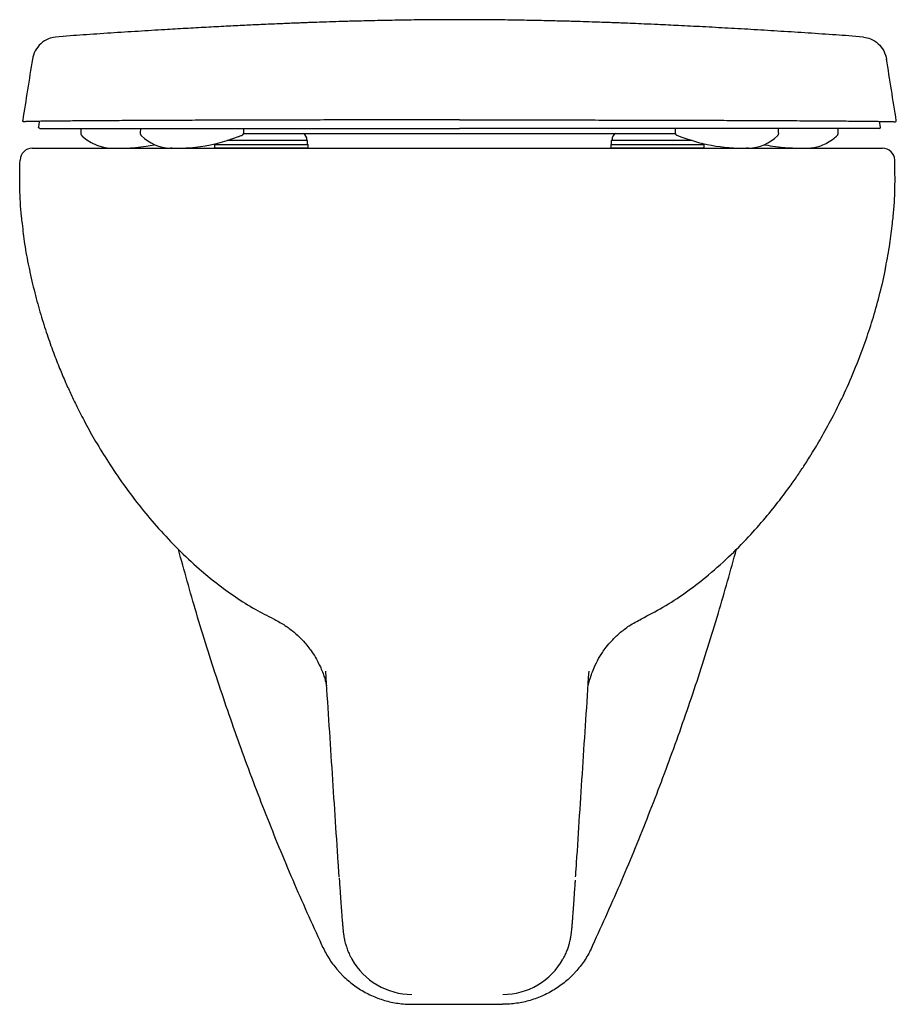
# Model space of a CAD drawing. Header units: millimetres. Extents: x 4992.051 to 4992.408, y 2648.866 to 2649.266.
import ezdxf

# ---------------------------------------------------------------- set-up
doc = ezdxf.new("R2010")
doc.units = ezdxf.units.MM
doc.layers.add('SANINDUSA', color=3, linetype='Continuous')

msp = doc.modelspace()

# ---------------------------------------------------------------- linework, layer by layer
at = {"layer": 'SANINDUSA'}
for p, q in [((4992.059237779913, 2649.224490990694), (4992.058890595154, 2649.222106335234)), ((4992.401100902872, 2649.222107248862), (4992.400723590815, 2649.224491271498)), ((4992.0760509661, 2649.221558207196), (4992.0760509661, 2649.219818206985)), ((4992.100303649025, 2649.221558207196), (4992.100259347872, 2649.219734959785)), ((4992.142227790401, 2649.219609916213), (4992.317742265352, 2649.219604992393)), ((4992.142297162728, 2649.219818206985), (4992.142297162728, 2649.221558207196)), ((4992.317682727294, 2649.221558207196), (4992.317682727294, 2649.219818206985)), ((4992.359676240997, 2649.219818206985), (4992.359676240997, 2649.221558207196)), ((4992.38388951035, 2649.219744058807), (4992.383904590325, 2649.219744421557)), ((4992.383928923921, 2649.219818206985), (4992.383928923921, 2649.221558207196)), ((4992.168289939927, 2649.216657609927), (4992.135559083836, 2649.216657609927)), ((4992.141332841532, 2649.218705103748), (4992.141587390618, 2649.218803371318)), ((4992.167989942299, 2649.216657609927), (4992.167989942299, 2649.217057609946)), ((4992.168289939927, 2649.215057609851), (4992.168289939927, 2649.216657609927)), ((4992.291689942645, 2649.216657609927), (4992.291689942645, 2649.215057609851)), ((4992.324567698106, 2649.216657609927), (4992.291689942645, 2649.216657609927)), ((4992.291989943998, 2649.217057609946), (4992.291989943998, 2649.216657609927)), ((4992.318358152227, 2649.2188164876), (4992.31864243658, 2649.218706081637)), ((4992.329289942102, 2649.215057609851), (4992.329289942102, 2649.215413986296)), ((4992.383348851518, 2649.218574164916), (4992.383367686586, 2649.218574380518)), ((4992.056385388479, 2649.213557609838), (4992.40191637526, 2649.213557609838)), ((4992.088435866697, 2649.213576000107), (4992.089535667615, 2649.213558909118)), ((4992.130489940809, 2649.215057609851), (4992.168489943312, 2649.215057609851)), ((4992.130489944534, 2649.215057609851), (4992.130489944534, 2649.213557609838)), ((4992.168489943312, 2649.213557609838), (4992.130489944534, 2649.213557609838)), ((4992.130689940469, 2649.215340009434), (4992.130689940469, 2649.215057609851)), ((4992.152798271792, 2649.213557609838), (4992.152556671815, 2649.213557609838)), ((4992.159228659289, 2649.213557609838), (4992.159077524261, 2649.213557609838)), ((4992.168489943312, 2649.213557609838), (4992.168489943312, 2649.215057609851)), ((4992.291489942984, 2649.215057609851), (4992.329489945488, 2649.215057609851)), ((4992.29148994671, 2649.215057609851), (4992.29148994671, 2649.213557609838)), ((4992.329489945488, 2649.213557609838), (4992.29148994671, 2649.213557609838)), ((4992.329489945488, 2649.213557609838), (4992.329489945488, 2649.215057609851)), ((4992.210783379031, 2648.865557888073), (4992.247518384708, 2648.865557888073))]:
    msp.add_line(p, q, dxfattribs=at)
at = {"layer": 'SANINDUSA', "flags": 128}
for points in [[(4992.076572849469, 2649.218621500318), (4992.076662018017, 2649.218546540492), (4992.076673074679, 2649.218537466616), (4992.076678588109, 2649.218532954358), (4992.076681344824, 2649.218530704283), (4992.076681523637, 2649.218530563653), (4992.076681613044, 2649.218530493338), (4992.076681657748, 2649.218530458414), (4992.076681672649, 2649.218530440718), (4992.076681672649, 2649.218530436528), (4992.07668168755, 2649.21853043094), (4992.078533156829, 2649.217003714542), (4992.080365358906, 2649.215828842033), (4992.082918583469, 2649.214656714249), (4992.085307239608, 2649.213973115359), (4992.08746069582, 2649.213648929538), (4992.087709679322, 2649.213627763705), (4992.087832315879, 2649.213618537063), (4992.08789315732, 2649.213614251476), (4992.087900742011, 2649.213613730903), (4992.08790086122, 2649.213613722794), (4992.087900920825, 2649.213613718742), (4992.087900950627, 2649.213613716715), (4992.087900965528, 2649.213613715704), (4992.087900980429, 2649.213613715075), (4992.087900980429, 2649.213613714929), (4992.087900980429, 2649.213613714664), (4992.087944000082, 2649.213610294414), (4992.087976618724, 2649.21360768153), (4992.088011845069, 2649.213604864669), (4992.088064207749, 2649.213600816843), (4992.08813454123, 2649.213595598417), (4992.088221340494, 2649.213589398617), (4992.08842019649, 2649.213576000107)], [(4992.113289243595, 2649.213566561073), (4992.113712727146, 2649.213559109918), (4992.114043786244, 2649.213558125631), (4992.114103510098, 2649.213558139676), (4992.11412946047, 2649.213558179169), (4992.114141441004, 2649.213558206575), (4992.11414216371, 2649.213558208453), (4992.114142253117, 2649.213558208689), (4992.114142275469, 2649.213558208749), (4992.11414228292, 2649.213558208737), (4992.114389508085, 2649.213557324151), (4992.115240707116, 2649.213559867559), (4992.115755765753, 2649.213565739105), (4992.116948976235, 2649.213592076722), (4992.117942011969, 2649.213626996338), (4992.118752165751, 2649.213664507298), (4992.119402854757, 2649.213700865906), (4992.12167990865, 2649.213873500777), (4992.124804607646, 2649.214232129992), (4992.126670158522, 2649.214517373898), (4992.128873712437, 2649.214925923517), (4992.131838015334, 2649.215601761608), (4992.13558957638, 2649.216666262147), (4992.140182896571, 2649.21826865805), (4992.140501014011, 2649.218390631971), (4992.140581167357, 2649.218421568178), (4992.140621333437, 2649.21843710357), (4992.140626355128, 2649.218439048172), (4992.140628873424, 2649.218440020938), (4992.140628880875, 2649.218440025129), (4992.140628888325, 2649.218440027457), (4992.140922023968, 2649.218546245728), (4992.141332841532, 2649.218705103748)], [(4992.089535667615, 2649.213558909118), (4992.089573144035, 2649.213558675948), (4992.089792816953, 2649.213558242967), (4992.08988119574, 2649.213558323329), (4992.089919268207, 2649.213558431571), (4992.089936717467, 2649.213558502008), (4992.089945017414, 2649.213558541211), (4992.089945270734, 2649.213558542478), (4992.089945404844, 2649.213558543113), (4992.089945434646, 2649.213558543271), (4992.089945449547, 2649.213558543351), (4992.089945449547, 2649.213558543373), (4992.089945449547, 2649.213558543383), (4992.089945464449, 2649.213558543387), (4992.089945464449, 2649.213558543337), (4992.090091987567, 2649.213557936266), (4992.091038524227, 2649.213560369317), (4992.091474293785, 2649.213565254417), (4992.091742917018, 2649.213569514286), (4992.092010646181, 2649.213574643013), (4992.094330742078, 2649.213649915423), (4992.096278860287, 2649.213760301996), (4992.098283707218, 2649.213920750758), (4992.100469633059, 2649.214151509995), (4992.102660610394, 2649.214442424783), (4992.105169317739, 2649.214849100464), (4992.105625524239, 2649.214931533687), (4992.105965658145, 2649.214995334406)], [(4992.35395922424, 2649.215006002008), (4992.354573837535, 2649.214891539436), (4992.355335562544, 2649.214757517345), (4992.356251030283, 2649.214606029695), (4992.357319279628, 2649.214442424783), (4992.360709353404, 2649.214017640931), (4992.363847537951, 2649.213750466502), (4992.365327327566, 2649.213665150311), (4992.367030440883, 2649.213597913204), (4992.367969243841, 2649.213574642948), (4992.368505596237, 2649.213565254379), (4992.368941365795, 2649.213560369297), (4992.369887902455, 2649.213557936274), (4992.369964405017, 2649.213558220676), (4992.370003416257, 2649.213558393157), (4992.370023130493, 2649.213558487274), (4992.370033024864, 2649.213558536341), (4992.37003426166, 2649.213558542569), (4992.370034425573, 2649.213558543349), (4992.370034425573, 2649.213558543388), (4992.370034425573, 2649.213558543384), (4992.370034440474, 2649.213558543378), (4992.370034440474, 2649.213558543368), (4992.370034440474, 2649.213558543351), (4992.370406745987, 2649.213558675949), (4992.371438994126, 2649.213569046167)]]:
    msp.add_lwpolyline(points, dxfattribs=at)
at = {"layer": 'SANINDUSA'}
for centre, radius, start, end in [((4992.164989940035, 2649.217057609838), 0.003000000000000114, 0, 58.27058042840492), ((4992.294989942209, 2649.217057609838), 0.002999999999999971, 121.8584057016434, 180), ((4992.113157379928, 2649.231418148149), 0.0178520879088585, 226.0096134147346, 267.7390534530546), ((4992.345770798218, 2649.287581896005), 0.07402584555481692, 248.5018314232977, 270.7217534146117), ((4992.34677464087, 2649.231535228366), 0.01797340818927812, 272.1525973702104, 314.0607286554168), ((4992.056385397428, 2649.208557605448), 0.005000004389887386, 90.00010255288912, 177.739927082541), ((4992.401916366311, 2649.208557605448), 0.005000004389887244, 2.260072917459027, 89.99989744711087), ((4992.210668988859, 2648.897572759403), 0.02799337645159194, 209.132613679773, 270.0128277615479), ((4992.247632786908, 2648.897572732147), 0.02799334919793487, 269.9871475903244, 330.7816290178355)]:
    msp.add_arc(centre, radius, start, end, dxfattribs=at)
for points, knots in [([(4992.229989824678, 2649.265817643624), (4992.226719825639, 2649.265811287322), (4992.220175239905, 2649.2657985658), (4992.210688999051, 2649.26569216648), (4992.201854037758, 2649.265547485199), (4992.193999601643, 2649.265379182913), (4992.187125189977, 2649.26520410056), (4992.181231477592, 2649.265033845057), (4992.176315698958, 2649.264878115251), (4992.172384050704, 2649.264744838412), (4992.169388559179, 2649.264638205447), (4992.167052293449, 2649.264552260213), (4992.164835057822, 2649.264468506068), (4992.16237355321, 2649.264372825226), (4992.159589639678, 2649.264261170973), (4992.156482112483, 2649.26413228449), (4992.153050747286, 2649.26398484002), (4992.148429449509, 2649.263778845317), (4992.142444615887, 2649.263498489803), (4992.134992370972, 2649.263127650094), (4992.126973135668, 2649.262704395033), (4992.118623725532, 2649.262238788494), (4992.109368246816, 2649.26169723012), (4992.099186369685, 2649.261072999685), (4992.088091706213, 2649.260363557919), (4992.077194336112, 2649.259644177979), (4992.070167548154, 2649.259168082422), (4992.06575393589, 2649.258732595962)], [0, 0, 0, 0, 0.05956120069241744, 0.1192059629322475, 0.1729439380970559, 0.2207757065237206, 0.2627017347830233, 0.2987227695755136, 0.3288409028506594, 0.3530605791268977, 0.3713921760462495, 0.3843861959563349, 0.3975930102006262, 0.4125520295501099, 0.4293121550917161, 0.4479082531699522, 0.4683658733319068, 0.4907044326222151, 0.530393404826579, 0.574981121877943, 0.6233941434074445, 0.6730813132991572, 0.724187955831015, 0.7904397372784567, 0.8597374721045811, 0.9324637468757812, 1, 1, 1, 1]), ([(4992.394242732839, 2649.258728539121), (4992.389813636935, 2649.259167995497), (4992.382786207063, 2649.259644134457), (4992.371888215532, 2649.260363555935), (4992.360793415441, 2649.261073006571), (4992.349928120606, 2649.261739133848), (4992.339302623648, 2649.262357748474), (4992.329025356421, 2649.262919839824), (4992.319483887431, 2649.263405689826), (4992.311569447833, 2649.263779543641), (4992.305322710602, 2649.264055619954), (4992.300550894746, 2649.264255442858), (4992.296724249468, 2649.264407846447), (4992.293696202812, 2649.264523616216), (4992.290962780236, 2649.264624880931), (4992.28773678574, 2649.264740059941), (4992.283663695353, 2649.264878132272), (4992.278748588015, 2649.265033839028), (4992.272854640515, 2649.265204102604), (4992.265980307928, 2649.265379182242), (4992.258125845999, 2649.265547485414), (4992.249290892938, 2649.265692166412), (4992.239804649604, 2649.265798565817), (4992.233260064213, 2649.265811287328), (4992.229990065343, 2649.265817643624)], [0, 0, 0, 0, 0.06754978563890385, 0.1402768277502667, 0.2095752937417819, 0.275827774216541, 0.3394722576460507, 0.4010028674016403, 0.4589234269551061, 0.5092979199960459, 0.5419620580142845, 0.570452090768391, 0.5948479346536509, 0.6112266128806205, 0.6260241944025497, 0.6469356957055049, 0.671155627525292, 0.701274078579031, 0.7372954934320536, 0.7792219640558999, 0.8270542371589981, 0.8807927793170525, 0.9404381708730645, 1, 1, 1, 1]), ([(4992.06575393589, 2649.258732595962), (4992.064792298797, 2649.258563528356), (4992.062611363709, 2649.258180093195), (4992.059717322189, 2649.256183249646), (4992.057338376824, 2649.253263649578), (4992.056714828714, 2649.250862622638), (4992.056403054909, 2649.249662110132)], [0, 0, 0, 0, 0.2081674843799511, 0.4721113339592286, 0.7360558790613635, 1, 1, 1, 1]), ([(4992.394242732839, 2649.258728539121), (4992.395198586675, 2649.25856029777), (4992.397373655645, 2649.258177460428), (4992.400262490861, 2649.256183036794), (4992.402641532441, 2649.253263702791), (4992.403265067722, 2649.250862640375), (4992.403576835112, 2649.249662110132)], [0, 0, 0, 0, 0.207186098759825, 0.471457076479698, 0.7357287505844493, 1, 1, 1, 1]), ([(4992.056427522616, 2649.249817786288), (4992.055765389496, 2649.245637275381), (4992.054441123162, 2649.237276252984), (4992.053116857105, 2649.228915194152), (4992.052478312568, 2649.224882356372)], [0, 0, 0, 0, 0.4999999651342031, 1, 1, 1, 1]), ([(4992.407525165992, 2649.224734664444), (4992.40686303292, 2649.228915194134), (4992.40553876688, 2649.237276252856), (4992.40421450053, 2649.245637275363), (4992.403552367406, 2649.249817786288)], [0, 0, 0, 0, 0.5000000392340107, 1, 1, 1, 1]), ([(4992.052972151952, 2649.224304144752), (4992.052914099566, 2649.224309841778), (4992.052823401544, 2649.224318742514), (4992.052710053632, 2649.224374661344), (4992.052626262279, 2649.224437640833), (4992.052553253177, 2649.224523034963), (4992.052498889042, 2649.224628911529), (4992.052467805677, 2649.224752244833), (4992.05247474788, 2649.22483821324), (4992.052478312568, 2649.224882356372)], [0, 0, 0, 0, 0.2009654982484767, 0.3139780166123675, 0.435042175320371, 0.5641954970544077, 0.7014058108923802, 0.8466775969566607, 1, 1, 1, 1]), ([(4992.229989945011, 2649.225085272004), (4992.226470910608, 2649.225084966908), (4992.219421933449, 2649.22508435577), (4992.208910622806, 2649.225079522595), (4992.198527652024, 2649.225071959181), (4992.187604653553, 2649.225060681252), (4992.176254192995, 2649.225045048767), (4992.164603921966, 2649.22502466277), (4992.153434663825, 2649.225000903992), (4992.142651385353, 2649.224973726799), (4992.132306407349, 2649.224943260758), (4992.122417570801, 2649.224909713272), (4992.1131398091, 2649.22487379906), (4992.104494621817, 2649.224835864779), (4992.095621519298, 2649.224791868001), (4992.08676973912, 2649.224741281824), (4992.07823721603, 2649.22468372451), (4992.070843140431, 2649.224624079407), (4992.066535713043, 2649.224581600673), (4992.063977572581, 2649.224553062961), (4992.062224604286, 2649.224532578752), (4992.059812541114, 2649.224500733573), (4992.057116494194, 2649.224457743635), (4992.054869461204, 2649.224409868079), (4992.053272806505, 2649.224357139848), (4992.053072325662, 2649.224321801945), (4992.052972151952, 2649.224304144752)], [0, 0, 0, 0, 0.03470709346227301, 0.0695217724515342, 0.1043425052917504, 0.1390578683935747, 0.1813435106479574, 0.2237764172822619, 0.2662395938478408, 0.3085665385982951, 0.3526993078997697, 0.3969675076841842, 0.4413095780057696, 0.4856304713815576, 0.529807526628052, 0.5883590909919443, 0.647064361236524, 0.7057771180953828, 0.7643388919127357, 0.7687744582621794, 0.7865180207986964, 0.8220482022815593, 0.8575776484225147, 0.9050417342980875, 0.9525524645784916, 1, 1, 1, 1]), ([(4992.229989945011, 2649.225085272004), (4992.233508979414, 2649.225084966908), (4992.240557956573, 2649.22508435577), (4992.251069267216, 2649.225079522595), (4992.261452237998, 2649.225071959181), (4992.272375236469, 2649.225060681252), (4992.283725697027, 2649.225045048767), (4992.295375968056, 2649.22502466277), (4992.306545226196, 2649.225000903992), (4992.317328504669, 2649.224973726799), (4992.327673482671, 2649.224943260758), (4992.337562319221, 2649.224909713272), (4992.346840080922, 2649.22487379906), (4992.355485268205, 2649.224835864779), (4992.364358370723, 2649.224791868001), (4992.373210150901, 2649.224741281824), (4992.381742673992, 2649.22468372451), (4992.389136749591, 2649.224624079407), (4992.393444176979, 2649.224581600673), (4992.39600231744, 2649.224553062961), (4992.397755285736, 2649.224532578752), (4992.400167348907, 2649.224500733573), (4992.402863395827, 2649.224457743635), (4992.405110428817, 2649.224409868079), (4992.406707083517, 2649.224357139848), (4992.406907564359, 2649.224321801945), (4992.40700773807, 2649.224304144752)], [0, 0, 0, 0, 0.03470709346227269, 0.06952177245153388, 0.1043425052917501, 0.1390578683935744, 0.1813435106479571, 0.2237764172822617, 0.2662395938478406, 0.3085665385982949, 0.3526993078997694, 0.3969675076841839, 0.4413095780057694, 0.4856304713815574, 0.5298075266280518, 0.5883590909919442, 0.6470643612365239, 0.7057771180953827, 0.7643388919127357, 0.7687744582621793, 0.7865180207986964, 0.8220482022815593, 0.8575776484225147, 0.9050417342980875, 0.9525524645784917, 1, 1, 1, 1]), ([(4992.40700773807, 2649.224304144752), (4992.407043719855, 2649.224306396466), (4992.407115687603, 2649.224310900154), (4992.40721863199, 2649.224346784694), (4992.407311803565, 2649.224402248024), (4992.407390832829, 2649.224476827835), (4992.407452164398, 2649.224566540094), (4992.40749242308, 2649.224667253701), (4992.407511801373, 2649.224774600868), (4992.407504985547, 2649.224846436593), (4992.407501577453, 2649.224882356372)], [0, 0, 0, 0, 0.1249475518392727, 0.2499096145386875, 0.37489425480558, 0.4998923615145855, 0.624893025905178, 0.7499152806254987, 0.8749509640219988, 1, 1, 1, 1]), ([(4992.059400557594, 2649.221558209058), (4992.059230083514, 2649.221618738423), (4992.058904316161, 2649.221734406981), (4992.058895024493, 2649.221984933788), (4992.058890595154, 2649.222104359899)], [0, 0, 0, 0, 0.5233000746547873, 1, 1, 1, 1]), ([(4992.059402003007, 2649.221558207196), (4992.059886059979, 2649.221558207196), (4992.060854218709, 2649.221558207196), (4992.063545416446, 2649.221558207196), (4992.067067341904, 2649.221558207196), (4992.071493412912, 2649.221558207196), (4992.076770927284, 2649.221558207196), (4992.082900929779, 2649.221558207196), (4992.089838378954, 2649.221558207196), (4992.09755238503, 2649.221558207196), (4992.105595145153, 2649.221558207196), (4992.113772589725, 2649.221558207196), (4992.121949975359, 2649.221558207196), (4992.130687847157, 2649.221558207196), (4992.139968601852, 2649.221558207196), (4992.149784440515, 2649.221558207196), (4992.15922655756, 2649.221558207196), (4992.168172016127, 2649.221558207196), (4992.176530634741, 2649.221558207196), (4992.185006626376, 2649.221558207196), (4992.194674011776, 2649.221558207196), (4992.205583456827, 2649.221558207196), (4992.217753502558, 2649.221558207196), (4992.225912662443, 2649.221558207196), (4992.229989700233, 2649.221558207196)], [0, 0, 0, 0, 0.05214004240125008, 0.1042849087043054, 0.1559960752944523, 0.2083899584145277, 0.2611937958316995, 0.3139409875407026, 0.367123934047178, 0.4201404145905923, 0.4726304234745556, 0.5172854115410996, 0.5611019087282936, 0.6042317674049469, 0.6492936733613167, 0.6932721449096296, 0.7363853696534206, 0.7701116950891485, 0.8032333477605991, 0.8358808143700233, 0.8681901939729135, 0.912449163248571, 0.9562518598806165, 1, 1, 1, 1]), ([(4992.0760740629, 2649.219744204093), (4992.076080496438, 2649.219634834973), (4992.076093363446, 2649.219416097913), (4992.076197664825, 2649.219102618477), (4992.076355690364, 2649.218812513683), (4992.076506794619, 2649.218653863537), (4992.076582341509, 2649.218574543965)], [0, 0, 0, 0, 0.2500192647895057, 0.5000358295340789, 0.7500352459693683, 1, 1, 1, 1]), ([(4992.100259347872, 2649.219734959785), (4992.100265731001, 2649.219626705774), (4992.100278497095, 2649.21941020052), (4992.100380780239, 2649.219099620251), (4992.100535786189, 2649.218811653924), (4992.100684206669, 2649.218653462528), (4992.100758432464, 2649.21857435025)], [0, 0, 0, 0, 0.2499916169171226, 0.4999768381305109, 0.7499360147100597, 1, 1, 1, 1]), ([(4992.141587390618, 2649.218803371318), (4992.141680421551, 2649.218849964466), (4992.141866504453, 2649.218943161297), (4992.14207621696, 2649.219178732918), (4992.142217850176, 2649.219460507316), (4992.142235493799, 2649.219667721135), (4992.142297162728, 2649.219818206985)], [0, 0, 0, 0, 0.2499028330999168, 0.4998621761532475, 0.7499268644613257, 1, 1, 1, 1]), ([(4992.400577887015, 2649.221558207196), (4992.400093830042, 2649.221558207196), (4992.399125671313, 2649.221558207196), (4992.396434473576, 2649.221558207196), (4992.392912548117, 2649.221558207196), (4992.38848647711, 2649.221558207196), (4992.383208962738, 2649.221558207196), (4992.377078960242, 2649.221558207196), (4992.370141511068, 2649.221558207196), (4992.362427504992, 2649.221558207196), (4992.354384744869, 2649.221558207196), (4992.346207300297, 2649.221558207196), (4992.338029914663, 2649.221558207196), (4992.329292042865, 2649.221558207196), (4992.32001128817, 2649.221558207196), (4992.310195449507, 2649.221558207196), (4992.300753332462, 2649.221558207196), (4992.291807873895, 2649.221558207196), (4992.28344925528, 2649.221558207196), (4992.274973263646, 2649.221558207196), (4992.265305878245, 2649.221558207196), (4992.254396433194, 2649.221558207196), (4992.242226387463, 2649.221558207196), (4992.234067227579, 2649.221558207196), (4992.229990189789, 2649.221558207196)], [0, 0, 0, 0, 0.05214004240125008, 0.1042849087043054, 0.1559960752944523, 0.2083899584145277, 0.2611937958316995, 0.3139409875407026, 0.367123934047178, 0.4201404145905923, 0.4726304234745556, 0.5172854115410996, 0.5611019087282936, 0.6042317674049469, 0.6492936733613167, 0.6932721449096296, 0.7363853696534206, 0.7701116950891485, 0.8032333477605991, 0.8358808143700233, 0.8681901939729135, 0.912449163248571, 0.9562518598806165, 1, 1, 1, 1]), ([(4992.317682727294, 2649.219818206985), (4992.317743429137, 2649.219638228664), (4992.31776033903, 2649.219441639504), (4992.317894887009, 2649.219174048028), (4992.318093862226, 2649.218950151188), (4992.318270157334, 2649.218860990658), (4992.318358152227, 2649.2188164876)], [0, 0, 0, 0, 0.2494996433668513, 0.5001187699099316, 0.7504922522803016, 1, 1, 1, 1]), ([(4992.359229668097, 2649.218574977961), (4992.359304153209, 2649.218653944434), (4992.359453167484, 2649.218811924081), (4992.359608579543, 2649.219100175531), (4992.359711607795, 2649.219411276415), (4992.359723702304, 2649.219628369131), (4992.359729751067, 2649.219736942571)], [0, 0, 0, 0, 0.2497883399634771, 0.4997244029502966, 0.7497997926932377, 1, 1, 1, 1]), ([(4992.38339647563, 2649.218574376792), (4992.383472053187, 2649.218653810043), (4992.38362316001, 2649.218812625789), (4992.383781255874, 2649.219102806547), (4992.383885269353, 2649.219416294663), (4992.383898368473, 2649.219634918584), (4992.383904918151, 2649.219744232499)], [0, 0, 0, 0, 0.2502044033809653, 0.5002489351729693, 0.7501200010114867, 1, 1, 1, 1]), ([(4992.400579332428, 2649.221558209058), (4992.400749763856, 2649.221618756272), (4992.401075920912, 2649.22173462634), (4992.401085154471, 2649.221985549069), (4992.401100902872, 2649.222107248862)], [0, 0, 0, 0, 0.5225440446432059, 1, 1, 1, 1]), ([(4992.076592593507, 2649.218574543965), (4992.076589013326, 2649.218574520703), (4992.076577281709, 2649.218574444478), (4992.076623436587, 2649.218574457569), (4992.07665550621, 2649.218574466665)], [0, 0, 0, 0, 0.3051737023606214, 0.9999999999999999, 0.9999999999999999, 0.9999999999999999, 0.9999999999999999]), ([(4992.371559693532, 2649.213576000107), (4992.371624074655, 2649.213580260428), (4992.371734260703, 2649.213587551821), (4992.371889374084, 2649.213598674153), (4992.371985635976, 2649.213606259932), (4992.372033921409, 2649.21361013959), (4992.372058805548, 2649.213612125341), (4992.372072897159, 2649.213613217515), (4992.372078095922, 2649.213613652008), (4992.372078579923, 2649.213613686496), (4992.372078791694, 2649.213613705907), (4992.372078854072, 2649.213613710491), (4992.37207888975, 2649.213613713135), (4992.372078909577, 2649.213613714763), (4992.373012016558, 2649.213660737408), (4992.374516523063, 2649.213888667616), (4992.377201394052, 2649.214628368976), (4992.3797690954, 2649.215822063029), (4992.381671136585, 2649.217119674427), (4992.382823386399, 2649.218098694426), (4992.383158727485, 2649.218400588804), (4992.383278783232, 2649.218512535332), (4992.383291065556, 2649.218523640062), (4992.383296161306, 2649.218528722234), (4992.38329807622, 2649.218530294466), (4992.383298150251, 2649.218530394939), (4992.383298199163, 2649.218530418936), (4992.383306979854, 2649.218538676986), (4992.383334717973, 2649.218558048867), (4992.383374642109, 2649.218593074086), (4992.383407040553, 2649.218621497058)], [0, 0, 0, 0, 0.01720953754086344, 0.02945352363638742, 0.03599647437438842, 0.03847164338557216, 0.04052093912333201, 0.04159538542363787, 0.04166294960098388, 0.04169782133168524, 0.04170567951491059, 0.04171025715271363, 0.04171247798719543, 0.04171358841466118, 0.04171469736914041, 0.2499115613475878, 0.4354638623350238, 0.6446183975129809, 0.8835938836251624, 0.948667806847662, 0.9820932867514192, 0.984202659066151, 0.9852583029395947, 0.985786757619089, 0.9858033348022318, 0.9858112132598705, 0.9858138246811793, 0.9858152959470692, 0.9884891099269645, 1, 1, 1, 1]), ([(4992.112453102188, 2649.213579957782), (4992.11247851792, 2649.213578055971), (4992.112529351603, 2649.213574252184), (4992.112580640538, 2649.213572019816), (4992.112606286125, 2649.213570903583)], [0, 0, 0, 0, 0.4999781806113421, 1, 1, 1, 1]), ([(4992.113289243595, 2649.213566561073), (4992.113282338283, 2649.213566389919), (4992.113264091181, 2649.213565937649), (4992.113223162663, 2649.213564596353), (4992.113165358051, 2649.213563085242), (4992.113071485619, 2649.213561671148), (4992.112882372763, 2649.213561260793), (4992.112721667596, 2649.213566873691), (4992.112606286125, 2649.213570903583)], [0, 0, 0, 0, 0.03772061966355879, 0.09967571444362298, 0.1745322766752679, 0.2589554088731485, 0.4679522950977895, 1, 1, 1, 1]), ([(4992.154945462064, 2649.213557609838), (4992.154945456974, 2649.213557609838), (4992.154945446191, 2649.213557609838), (4992.154937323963, 2649.213557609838), (4992.154860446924, 2649.213557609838), (4992.154788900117, 2649.213557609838), (4992.154726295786, 2649.213557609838)], [0, 0, 0, 0, 6.629765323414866e-05, 0.0001404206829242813, 0.1251106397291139, 1, 1, 1, 1]), ([(4992.307035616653, 2649.213557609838), (4992.307035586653, 2649.213557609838), (4992.307035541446, 2649.213557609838), (4992.307035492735, 2649.213557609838), (4992.307026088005, 2649.213557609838), (4992.306951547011, 2649.213557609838), (4992.306876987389, 2649.213557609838), (4992.306811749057, 2649.213557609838)], [0, 0, 0, 0, 0.0003975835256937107, 0.0005991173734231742, 0.000665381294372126, 0.1256001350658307, 0.9999999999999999, 0.9999999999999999, 0.9999999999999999, 0.9999999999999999]), ([(4992.34744974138, 2649.213574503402), (4992.347258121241, 2649.213566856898), (4992.347097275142, 2649.213561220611), (4992.34690866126, 2649.213561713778), (4992.346824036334, 2649.213562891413), (4992.346793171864, 2649.213563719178), (4992.346703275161, 2649.213561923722)], [0, 0, 0, 0, 0.6172681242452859, 0.85974096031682, 0.9576865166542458, 1, 1, 1, 1]), ([(4992.371438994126, 2649.213569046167), (4992.371457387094, 2649.213569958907), (4992.371504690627, 2649.213572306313), (4992.371540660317, 2649.213574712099), (4992.371562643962, 2649.213576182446)], [0, 0, 0, 0, 0.3888286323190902, 1, 1, 1, 1]), ([(4992.055064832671, 2649.165304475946), (4992.054451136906, 2649.168417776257), (4992.053301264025, 2649.174251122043), (4992.052618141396, 2649.181156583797), (4992.051642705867, 2649.188673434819), (4992.051202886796, 2649.197305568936), (4992.051327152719, 2649.204938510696), (4992.051389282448, 2649.208754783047)], [0, 0, 0, 0, 0.2176823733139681, 0.4078683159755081, 0.4759582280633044, 0.7379927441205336, 1, 1, 1, 1]), ([(4992.403243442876, 2649.165340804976), (4992.403854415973, 2649.168442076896), (4992.40500829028, 2649.174299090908), (4992.405688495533, 2649.181192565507), (4992.406661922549, 2649.18870966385), (4992.407098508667, 2649.197305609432), (4992.406974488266, 2649.204938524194), (4992.406912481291, 2649.208754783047)], [0, 0, 0, 0, 0.2170211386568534, 0.4098627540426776, 0.4755152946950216, 0.7377712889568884, 1, 1, 1, 1]), ([(4992.05504300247, 2649.16530055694), (4992.055095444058, 2649.165000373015), (4992.05571485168, 2649.161454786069), (4992.057299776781, 2649.154978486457), (4992.059687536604, 2649.146121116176), (4992.062248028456, 2649.138063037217), (4992.064831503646, 2649.130793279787), (4992.067371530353, 2649.124306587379), (4992.069796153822, 2649.118589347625), (4992.072130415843, 2649.11344231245), (4992.074762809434, 2649.107971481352), (4992.078036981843, 2649.101612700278), (4992.082274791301, 2649.094035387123), (4992.087430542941, 2649.085623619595), (4992.093600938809, 2649.07651914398), (4992.100421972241, 2649.06749705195), (4992.107798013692, 2649.058756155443), (4992.1156015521, 2649.050475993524), (4992.123513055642, 2649.043066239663), (4992.131342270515, 2649.036593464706), (4992.138908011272, 2649.03109731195), (4992.146564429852, 2649.026209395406), (4992.151883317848, 2649.023540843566), (4992.154373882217, 2649.022291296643)], [0, 0, 0, 0, 0.0050890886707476, 0.06010916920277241, 0.1112128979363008, 0.1582838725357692, 0.2012357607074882, 0.2400093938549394, 0.2745688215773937, 0.3048969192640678, 0.3343448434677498, 0.3758984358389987, 0.424243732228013, 0.4792021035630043, 0.5404979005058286, 0.6077190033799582, 0.6678574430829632, 0.731289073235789, 0.7974986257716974, 0.8486311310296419, 0.9007273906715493, 0.9535156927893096, 1, 1, 1, 1]), ([(4992.303924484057, 2649.022298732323), (4992.306876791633, 2649.023795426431), (4992.31305044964, 2649.02692520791), (4992.321725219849, 2649.032686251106), (4992.330656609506, 2649.03949671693), (4992.339232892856, 2649.047096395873), (4992.34728433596, 2649.055233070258), (4992.354161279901, 2649.063006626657), (4992.359595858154, 2649.069764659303), (4992.363817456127, 2649.075418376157), (4992.367074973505, 2649.080034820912), (4992.370086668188, 2649.08452296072), (4992.373404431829, 2649.089726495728), (4992.377250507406, 2649.096168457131), (4992.381584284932, 2649.104062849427), (4992.3860993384, 2649.113146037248), (4992.390656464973, 2649.123456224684), (4992.394611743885, 2649.133786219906), (4992.397958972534, 2649.143895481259), (4992.400652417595, 2649.153559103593), (4992.402446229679, 2649.160771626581), (4992.403152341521, 2649.164786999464), (4992.403249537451, 2649.165339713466)], [0, 0, 0, 0, 0.05519993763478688, 0.1154302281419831, 0.1734324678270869, 0.2425576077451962, 0.3064411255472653, 0.3643356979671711, 0.4156597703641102, 0.4510924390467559, 0.4820478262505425, 0.5099188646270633, 0.541266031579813, 0.5850073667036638, 0.6350865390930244, 0.691510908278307, 0.7542371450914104, 0.8231518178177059, 0.8760626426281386, 0.9319307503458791, 0.9906303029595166, 0.9999999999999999, 0.9999999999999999, 0.9999999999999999, 0.9999999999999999]), ([(4992.174059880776, 2648.889662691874), (4992.170101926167, 2648.898408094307), (4992.162185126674, 2648.915900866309), (4992.151301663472, 2648.942569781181), (4992.141095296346, 2648.969578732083), (4992.13165051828, 2648.996938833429), (4992.123107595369, 2649.023910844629), (4992.118159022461, 2649.041858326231), (4992.115781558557, 2649.050480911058)], [0, 0, 0, 0, 0.1681449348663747, 0.3363276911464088, 0.5044775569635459, 0.6738836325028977, 0.8433225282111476, 1, 1, 1, 1]), ([(4992.284241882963, 2648.889662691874), (4992.288199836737, 2648.898408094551), (4992.29611663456, 2648.915900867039), (4992.307000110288, 2648.942569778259), (4992.317206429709, 2648.969578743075), (4992.326651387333, 2648.99693879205), (4992.335208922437, 2649.0239591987), (4992.340170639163, 2649.041955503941), (4992.342561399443, 2649.050626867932)], [0, 0, 0, 0, 0.167996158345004, 0.336030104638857, 0.5040311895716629, 0.6732873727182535, 0.8425763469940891, 1, 1, 1, 1]), ([(4992.154356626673, 2649.022249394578), (4992.155780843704, 2649.021503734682), (4992.158486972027, 2649.020086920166), (4992.1619863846, 2649.01754099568), (4992.164823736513, 2649.015039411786), (4992.167029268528, 2649.012712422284), (4992.168714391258, 2649.010654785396), (4992.170335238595, 2649.008415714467), (4992.171780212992, 2649.006083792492), (4992.172996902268, 2649.003743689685), (4992.173948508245, 2649.001637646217), (4992.174737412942, 2648.999585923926), (4992.175354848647, 2648.997648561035), (4992.175749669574, 2648.996182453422), (4992.175959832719, 2648.99527891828), (4992.176018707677, 2648.995004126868), (4992.176037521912, 2648.994916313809)], [0, 0, 0, 0, 0.1231357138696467, 0.2339678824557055, 0.3310025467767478, 0.413242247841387, 0.4800935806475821, 0.5355149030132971, 0.6266601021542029, 0.6924644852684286, 0.7469418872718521, 0.8192750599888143, 0.881111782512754, 0.9336813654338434, 0.9788070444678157, 0.9999999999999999, 0.9999999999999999, 0.9999999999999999, 0.9999999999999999]), ([(4992.282214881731, 2648.994953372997), (4992.282216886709, 2648.994932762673), (4992.28222398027, 2648.99485984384), (4992.282314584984, 2648.995222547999), (4992.282507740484, 2648.996006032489), (4992.282809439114, 2648.997146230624), (4992.283238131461, 2648.998594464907), (4992.284007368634, 2649.000802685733), (4992.28523479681, 2649.003678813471), (4992.286665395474, 2649.006338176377), (4992.28820666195, 2649.008752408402), (4992.289781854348, 2649.010933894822), (4992.292047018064, 2649.013609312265), (4992.295131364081, 2649.016589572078), (4992.299103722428, 2649.019676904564), (4992.302267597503, 2649.021358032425), (4992.303945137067, 2649.022249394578)], [0, 0, 0, 0, 0.04451304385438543, 0.157486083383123, 0.249694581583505, 0.3226342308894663, 0.3785837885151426, 0.4287319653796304, 0.4901518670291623, 0.5664870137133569, 0.6016589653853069, 0.652267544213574, 0.71816666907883, 0.7988594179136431, 0.8933518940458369, 1, 1, 1, 1]), ([(4992.18109284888, 2648.917325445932), (4992.180967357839, 2648.919244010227), (4992.180007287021, 2648.933922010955), (4992.178623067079, 2648.955123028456), (4992.176930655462, 2648.981132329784), (4992.17607569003, 2648.994323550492), (4992.175648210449, 2649.000919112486)], [0, 0, 0, 0, 0.06990923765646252, 0.534841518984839, 0.7674224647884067, 1, 1, 1, 1]), ([(4992.277208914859, 2648.917325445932), (4992.2773344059, 2648.919244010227), (4992.278294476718, 2648.933922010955), (4992.279678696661, 2648.955123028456), (4992.281371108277, 2648.981132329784), (4992.282226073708, 2648.994323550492), (4992.28265355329, 2649.000919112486)], [0, 0, 0, 0, 0.06990923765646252, 0.534841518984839, 0.7674224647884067, 1, 1, 1, 1]), ([(4992.181111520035, 2648.917018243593), (4992.181120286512, 2648.916883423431), (4992.181203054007, 2648.915610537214), (4992.181351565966, 2648.913377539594), (4992.181555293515, 2648.910350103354), (4992.181747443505, 2648.907560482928), (4992.181928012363, 2648.905002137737), (4992.182095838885, 2648.902696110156), (4992.18225065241, 2648.900648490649), (4992.182394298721, 2648.898839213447), (4992.182531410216, 2648.897225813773), (4992.182649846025, 2648.895965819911), (4992.182760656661, 2648.894943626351), (4992.182863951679, 2648.894125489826), (4992.18298016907, 2648.893343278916), (4992.183117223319, 2648.892545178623), (4992.183314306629, 2648.891570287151), (4992.183604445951, 2648.890369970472), (4992.184039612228, 2648.888878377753), (4992.184691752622, 2648.887086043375), (4992.185425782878, 2648.885389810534), (4992.186018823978, 2648.884347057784), (4992.186239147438, 2648.883959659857)], [0, 0, 0, 0, 0.008699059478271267, 0.08213098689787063, 0.1559408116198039, 0.2300466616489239, 0.3043920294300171, 0.3789869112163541, 0.4538741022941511, 0.5294995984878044, 0.6080072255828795, 0.6926155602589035, 0.7478028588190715, 0.7866051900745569, 0.8101551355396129, 0.8320141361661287, 0.8534556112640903, 0.8763953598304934, 0.9038757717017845, 0.9378336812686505, 0.9769043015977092, 1, 1, 1, 1]), ([(4992.27215871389, 2648.884081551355), (4992.272160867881, 2648.884085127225), (4992.272524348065, 2648.884688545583), (4992.273094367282, 2648.885911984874), (4992.273834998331, 2648.887659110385), (4992.274367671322, 2648.889226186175), (4992.274742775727, 2648.890548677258), (4992.274999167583, 2648.891629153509), (4992.275178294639, 2648.892515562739), (4992.275308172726, 2648.893261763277), (4992.275408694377, 2648.893924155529), (4992.275494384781, 2648.894566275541), (4992.275579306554, 2648.89528672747), (4992.275683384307, 2648.896287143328), (4992.275802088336, 2648.897585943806), (4992.275942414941, 2648.89927038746), (4992.276088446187, 2648.901133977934), (4992.276247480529, 2648.903258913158), (4992.276421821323, 2648.905676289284), (4992.276606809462, 2648.908315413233), (4992.276803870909, 2648.911198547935), (4992.276975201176, 2648.913747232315), (4992.277084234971, 2648.915407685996), (4992.277120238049, 2648.915955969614)], [0, 0, 0, 0, 0.0002221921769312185, 0.037494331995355, 0.07185773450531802, 0.1021107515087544, 0.1275717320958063, 0.1492696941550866, 0.1692487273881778, 0.1897299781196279, 0.2123719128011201, 0.2398505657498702, 0.2762668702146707, 0.3303409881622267, 0.4217652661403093, 0.5005577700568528, 0.575897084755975, 0.6556603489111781, 0.7329278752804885, 0.8096089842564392, 0.886069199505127, 0.9623799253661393, 1, 1, 1, 1]), ([(4992.174500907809, 2648.888711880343), (4992.175305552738, 2648.886979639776), (4992.176223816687, 2648.88532572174), (4992.17827827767, 2648.882168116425), (4992.179414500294, 2648.880664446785), (4992.180973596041, 2648.878880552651), (4992.181292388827, 2648.878528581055), (4992.181944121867, 2648.877834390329), (4992.182277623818, 2648.87749164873), (4992.18329196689, 2648.876485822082), (4992.183988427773, 2648.87584302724), (4992.186137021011, 2648.873995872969), (4992.187648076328, 2648.872872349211), (4992.190032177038, 2648.871348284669), (4992.1908465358, 2648.870867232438), (4992.192515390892, 2648.869960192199), (4992.193372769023, 2648.869533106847), (4992.195967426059, 2648.868354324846), (4992.197736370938, 2648.867698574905), (4992.201350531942, 2648.866640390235), (4992.203195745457, 2648.866237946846), (4992.206022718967, 2648.865830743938), (4992.206973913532, 2648.865728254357), (4992.208875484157, 2648.865592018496), (4992.209828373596, 2648.865557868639), (4992.21078337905, 2648.865557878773)], [0, 0, 0, 0, 0.1249999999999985, 0.1249999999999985, 0.249999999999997, 0.249999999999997, 0.2812499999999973, 0.2812499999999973, 0.3124999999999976, 0.3124999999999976, 0.3749999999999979, 0.3749999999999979, 0.4999999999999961, 0.4999999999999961, 0.5624999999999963, 0.5624999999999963, 0.6249999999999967, 0.6249999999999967, 0.7499999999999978, 0.7499999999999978, 0.8749999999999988, 0.8749999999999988, 0.9374999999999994, 0.9374999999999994, 1, 1, 1, 1]), ([(4992.283800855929, 2648.888711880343), (4992.282996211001, 2648.886979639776), (4992.282077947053, 2648.88532572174), (4992.280023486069, 2648.882168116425), (4992.278887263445, 2648.880664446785), (4992.277328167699, 2648.878880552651), (4992.277009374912, 2648.878528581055), (4992.276357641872, 2648.877834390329), (4992.276024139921, 2648.87749164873), (4992.275009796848, 2648.876485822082), (4992.274313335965, 2648.87584302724), (4992.272164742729, 2648.873995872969), (4992.270653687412, 2648.872872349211), (4992.268269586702, 2648.871348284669), (4992.26745522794, 2648.870867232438), (4992.265786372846, 2648.869960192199), (4992.264928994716, 2648.869533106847), (4992.262334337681, 2648.868354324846), (4992.2605653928, 2648.867698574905), (4992.256951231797, 2648.866640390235), (4992.255106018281, 2648.866237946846), (4992.252279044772, 2648.865830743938), (4992.251327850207, 2648.865728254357), (4992.249426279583, 2648.865592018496), (4992.248473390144, 2648.865557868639), (4992.24751838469, 2648.865557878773)], [0, 0, 0, 0, 0.1249999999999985, 0.1249999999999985, 0.249999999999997, 0.249999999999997, 0.2812499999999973, 0.2812499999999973, 0.3124999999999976, 0.3124999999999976, 0.3749999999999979, 0.3749999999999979, 0.4999999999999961, 0.4999999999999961, 0.5624999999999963, 0.5624999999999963, 0.6249999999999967, 0.6249999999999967, 0.7499999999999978, 0.7499999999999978, 0.8749999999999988, 0.8749999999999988, 0.9374999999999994, 0.9374999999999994, 1, 1, 1, 1])]:
    msp.add_open_spline(points, degree=3, knots=knots, dxfattribs=at)
for points, degree in [([(4992.174146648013, 2648.889475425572), (4992.174117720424, 2648.889537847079), (4992.174088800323, 2648.889600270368), (4992.174059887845, 2648.88966269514)], 3), ([(4992.174500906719, 2648.88871187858), (4992.174146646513, 2648.88947541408)], 1), ([(4992.283800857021, 2648.88871187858), (4992.284155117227, 2648.88947541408)], 1), ([(4992.284155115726, 2648.889475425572), (4992.284184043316, 2648.889537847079), (4992.284212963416, 2648.889600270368), (4992.284241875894, 2648.88966269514)], 3)]:
    msp.add_open_spline(points, degree=degree, dxfattribs=at)

doc.saveas('drawing.dxf')
